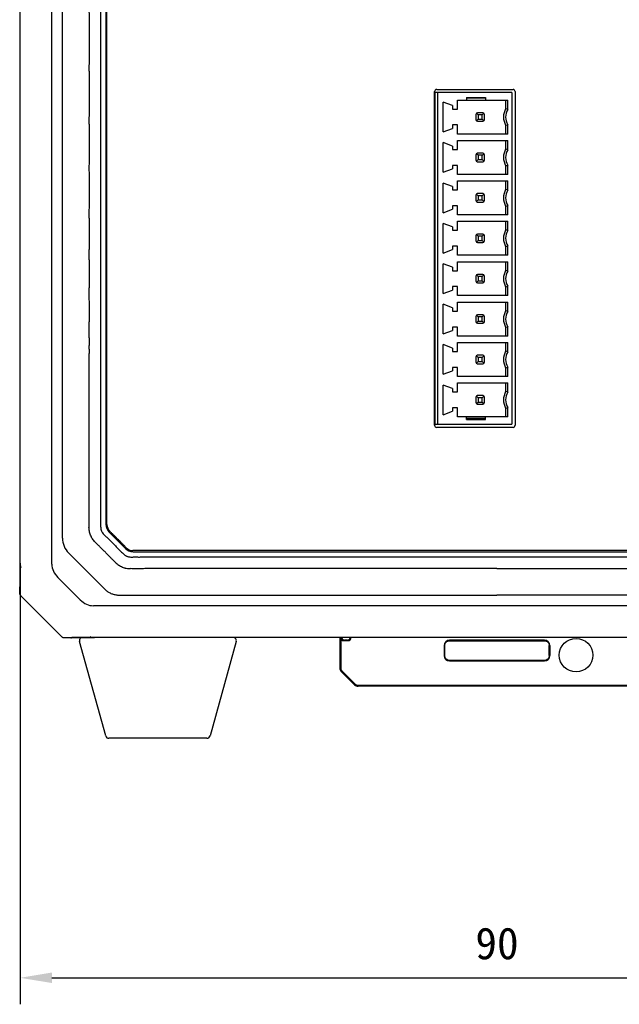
# Model space of a CAD drawing. Header units: millimetres. Extents: x 0 to 600, y 0 to 600.
# Tile 3 of 12: x 148 to 205, y 217 to 310. Entities that reach past the tile are written whole.
import ezdxf

# ---------------------------------------------------------------- set-up
doc = ezdxf.new("R2010")
doc.units = ezdxf.units.MM
doc.header["$LTSCALE"] = 39.111111
doc.header["$PDMODE"] = 3
doc.header["$PDSIZE"] = 8
doc.layers.get('0').update_dxf_attribs({"linetype": 'CONTINUOUS'})
doc.layers.get('Defpoints').update_dxf_attribs({"linetype": 'CONTINUOUS'})
for name, color, linetype in [('06_ALL_SURFS', 7, 'CONTINUOUS'), ('20_ALL_FEATURES', 7, 'CONTINUOUS'), ('51__DRAFT_DIMS', 7, 'CONTINUOUS')]:
    doc.layers.add(name, color=color, linetype=linetype)
doc.styles.get("Standard").update_dxf_attribs({"font": 'simfang.ttf'})
doc.dimstyles.new('DIMSTYLE_2', dxfattribs={"dimtxt": 10, "dimasz": 10, "dimexe": 5, "dimexo": 0.5, "dimgap": 2.5, "dimtad": 1, "dimdsep": 46, "dimtxsty": 'STANDARD', "dimblk": '_FILLED', "dimblk1": '_FILLED', "dimblk2": '_FILLED', "dimcen": 0.09, "dimclrt": 3, "dimazin": 2, "dimtp": 0.5, "dimtm": 0.5, "dimtfac": 1, "dimtofl": 0, "dimtmove": 0, "dimatfit": 3, "dimldrblk": '_FILLED', "dimfxl": 1, "dimtolj": 1, "dimarcsym": 0})

# ---------------------------------------------------------------- blocks, each defined once
blk = doc.blocks.new('_FILLED')
at = {"color": 0, "linetype": 'ByBlock'}
blk.add_solid([(0, 0), (-1, 0.165), (-1, -0.165)], dxfattribs=at)
blk = doc.blocks.new('*D14')
at = {"layer": '51__DRAFT_DIMS', "color": 0, "lineweight": -2}
for p, q in [((148.016, 258.535), (148.016, 217.305)), ((238.016, 258.535), (238.016, 217.305)), ((151.016, 219.805), (235.016, 219.805))]:
    blk.add_line(p, q, dxfattribs=at)
at = {"layer": 'Defpoints', "color": 0}
for p in [(148.016, 259.035), (238.016, 259.035), (238.016, 219.805)]:
    blk.add_point(p, dxfattribs=at)
at = {"layer": '51__DRAFT_DIMS', "color": 0, "linetype": 'ByBlock', "lineweight": -2, "xscale": 3, "yscale": 3, "zscale": 3, "rotation": 180}
blk.add_blockref('_FILLED', (148.016, 219.805), dxfattribs=at)
at = {"layer": '51__DRAFT_DIMS', "color": 0, "linetype": 'ByBlock', "lineweight": -2, "xscale": 3, "yscale": 3, "zscale": 3}
blk.add_blockref('_FILLED', (238.016, 219.805), dxfattribs=at)
at = {"layer": '51__DRAFT_DIMS', "color": 3, "insert": (193.016, 224.555), "char_height": 3, "attachment_point": 2, "line_spacing_factor": 0.9}
blk.add_mtext('\\A1;90{}{{\\H0.7x;}{}}', dxfattribs=at)

msp = doc.modelspace()

# ---------------------------------------------------------------- linework, layer by layer
at = {"layer": '06_ALL_SURFS', "color": 7}
for p, q in [((148.016, 256.76), (148.016, 377.012)), ((148.021, 258.902), (148.021, 374.869)), ((151.016, 258.801), (151.016, 374.97)), ((156.116, 371.23), (156.116, 262.546)), ((156.216, 262.546), (156.216, 371.235)), ((152.014, 261.264), (152.018, 316.884)), ((187.13, 271.899), (187.13, 303.369)), ((187.19, 271.999), (187.19, 303.269)), ((194.43, 303.269), (187.19, 303.269)), ((187.33, 303.569), (194.53, 303.569)), ((187.43, 271.999), (187.43, 303.269)), ((190.13, 302.819), (191.93, 302.819)), ((190.13, 302.819), (190.13, 302.569)), ((191.93, 302.739), (190.13, 302.739)), ((191.93, 302.819), (191.93, 302.569)), ((194.43, 303.269), (194.43, 271.999)), ((194.73, 303.369), (194.73, 271.899)), ((188.83, 302.044), (187.93, 302.369)), ((187.93, 299.569), (187.93, 302.369)), ((188.83, 302.044), (188.83, 301.719)), ((189.28, 302.569), (194.03, 302.569)), ((189.28, 301.719), (189.28, 302.569)), ((193.83, 302.569), (193.83, 301.744)), ((194.03, 301.69), (194.03, 302.569)), ((188.83, 301.719), (189.28, 301.719)), ((191.03, 301.219), (191.03, 300.719)), ((191.23, 301.169), (191.074, 301.325)), ((191.68, 301.369), (191.18, 301.369)), ((191.63, 301.169), (191.23, 301.169)), ((191.23, 301.169), (191.23, 300.769)), ((191.63, 301.169), (191.786, 301.325)), ((191.63, 300.769), (191.63, 301.169)), ((191.83, 300.719), (191.83, 301.219)), ((187.93, 299.569), (188.83, 299.894)), ((189.28, 300.219), (188.83, 300.219)), ((188.83, 300.219), (188.83, 299.894)), ((189.28, 299.369), (189.28, 300.219)), ((191.074, 300.613), (191.23, 300.769)), ((191.18, 300.569), (191.68, 300.569)), ((191.23, 300.769), (191.63, 300.769)), ((191.63, 300.769), (191.786, 300.613)), ((193.83, 300.195), (193.83, 299.369)), ((194.03, 299.369), (194.03, 300.248)), ((194.03, 299.369), (189.28, 299.369)), ((188.83, 298.234), (187.93, 298.559)), ((187.93, 295.759), (187.93, 298.559)), ((188.83, 298.234), (188.83, 297.909)), ((189.28, 298.759), (194.03, 298.759)), ((189.28, 297.909), (189.28, 298.759)), ((193.83, 298.759), (193.83, 297.934)), ((194.03, 297.88), (194.03, 298.759)), ((188.83, 297.909), (189.28, 297.909)), ((191.03, 297.409), (191.03, 296.909)), ((191.23, 297.359), (191.074, 297.515)), ((191.68, 297.559), (191.18, 297.559)), ((191.63, 297.359), (191.23, 297.359)), ((191.23, 297.359), (191.23, 296.959)), ((191.63, 297.359), (191.786, 297.515)), ((191.63, 296.959), (191.63, 297.359)), ((191.83, 296.909), (191.83, 297.409)), ((189.28, 296.409), (188.83, 296.409)), ((188.83, 296.409), (188.83, 296.084)), ((189.28, 295.559), (189.28, 296.409)), ((191.074, 296.803), (191.23, 296.959)), ((191.18, 296.759), (191.68, 296.759)), ((191.23, 296.959), (191.63, 296.959)), ((191.63, 296.959), (191.786, 296.803)), ((193.83, 296.385), (193.83, 295.559)), ((194.03, 295.559), (194.03, 296.438)), ((187.93, 295.759), (188.83, 296.084)), ((194.03, 295.559), (189.28, 295.559)), ((188.83, 294.424), (187.93, 294.749)), ((187.93, 291.949), (187.93, 294.749)), ((188.83, 294.424), (188.83, 294.099)), ((189.28, 294.949), (194.03, 294.949)), ((189.28, 294.099), (189.28, 294.949)), ((193.83, 294.949), (193.83, 294.124)), ((194.03, 294.07), (194.03, 294.949)), ((188.83, 294.099), (189.28, 294.099)), ((191.03, 293.599), (191.03, 293.099)), ((191.23, 293.549), (191.074, 293.705)), ((191.68, 293.749), (191.18, 293.749)), ((191.63, 293.549), (191.23, 293.549)), ((191.23, 293.549), (191.23, 293.149)), ((191.63, 293.549), (191.786, 293.705)), ((191.63, 293.149), (191.63, 293.549)), ((191.83, 293.099), (191.83, 293.599)), ((189.28, 292.599), (188.83, 292.599)), ((188.83, 292.599), (188.83, 292.274)), ((189.28, 291.749), (189.28, 292.599)), ((191.074, 292.993), (191.23, 293.149)), ((191.18, 292.949), (191.68, 292.949)), ((191.23, 293.149), (191.63, 293.149)), ((191.63, 293.149), (191.786, 292.993)), ((193.83, 292.575), (193.83, 291.749)), ((194.03, 291.749), (194.03, 292.628)), ((187.93, 291.949), (188.83, 292.274)), ((194.03, 291.749), (189.28, 291.749)), ((188.83, 290.614), (187.93, 290.939)), ((187.93, 288.139), (187.93, 290.939)), ((188.83, 290.614), (188.83, 290.289)), ((189.28, 291.139), (194.03, 291.139)), ((189.28, 290.289), (189.28, 291.139)), ((193.83, 291.139), (193.83, 290.314)), ((194.03, 290.26), (194.03, 291.139)), ((188.83, 290.289), (189.28, 290.289)), ((191.03, 289.789), (191.03, 289.289)), ((191.23, 289.739), (191.074, 289.895)), ((191.68, 289.939), (191.18, 289.939)), ((191.63, 289.739), (191.23, 289.739)), ((191.23, 289.739), (191.23, 289.339)), ((191.63, 289.739), (191.786, 289.895)), ((191.63, 289.339), (191.63, 289.739)), ((191.83, 289.289), (191.83, 289.789)), ((189.28, 288.789), (188.83, 288.789)), ((188.83, 288.789), (188.83, 288.464)), ((189.28, 287.939), (189.28, 288.789)), ((191.074, 289.183), (191.23, 289.339)), ((191.18, 289.139), (191.68, 289.139)), ((191.23, 289.339), (191.63, 289.339)), ((191.63, 289.339), (191.786, 289.183)), ((193.83, 288.765), (193.83, 287.939)), ((194.03, 287.939), (194.03, 288.818)), ((187.93, 288.139), (188.83, 288.464)), ((194.03, 287.939), (189.28, 287.939)), ((188.83, 286.804), (187.93, 287.129)), ((187.93, 284.329), (187.93, 287.129)), ((189.28, 287.329), (194.03, 287.329)), ((189.28, 286.479), (189.28, 287.329)), ((193.83, 287.329), (193.83, 286.504)), ((194.03, 286.45), (194.03, 287.329)), ((188.83, 286.804), (188.83, 286.479)), ((188.83, 286.479), (189.28, 286.479)), ((191.03, 285.979), (191.03, 285.479)), ((191.23, 285.929), (191.074, 286.085)), ((191.68, 286.129), (191.18, 286.129)), ((191.63, 285.929), (191.786, 286.085)), ((191.83, 285.479), (191.83, 285.979)), ((191.074, 285.373), (191.23, 285.529)), ((191.18, 285.329), (191.68, 285.329)), ((191.63, 285.929), (191.23, 285.929)), ((191.23, 285.929), (191.23, 285.529)), ((191.23, 285.529), (191.63, 285.529)), ((191.63, 285.529), (191.63, 285.929)), ((191.63, 285.529), (191.786, 285.373)), ((187.93, 284.329), (188.83, 284.654)), ((189.28, 284.979), (188.83, 284.979)), ((188.83, 284.979), (188.83, 284.654)), ((189.28, 284.129), (189.28, 284.979)), ((194.03, 284.129), (189.28, 284.129)), ((193.83, 284.955), (193.83, 284.129)), ((194.03, 284.129), (194.03, 285.008)), ((188.83, 282.994), (187.93, 283.319)), ((187.93, 280.519), (187.93, 283.319)), ((189.28, 283.519), (194.03, 283.519)), ((189.28, 282.669), (189.28, 283.519)), ((193.83, 283.519), (193.83, 282.694)), ((194.03, 282.64), (194.03, 283.519)), ((188.83, 282.994), (188.83, 282.669)), ((188.83, 282.669), (189.28, 282.669)), ((191.23, 282.119), (191.074, 282.275)), ((191.68, 282.319), (191.18, 282.319)), ((191.63, 282.119), (191.786, 282.275)), ((191.03, 282.169), (191.03, 281.669)), ((191.074, 281.563), (191.23, 281.719)), ((191.18, 281.519), (191.68, 281.519)), ((191.63, 282.119), (191.23, 282.119)), ((191.23, 282.119), (191.23, 281.719)), ((191.23, 281.719), (191.63, 281.719)), ((191.63, 281.719), (191.63, 282.119)), ((191.63, 281.719), (191.786, 281.563)), ((191.83, 281.669), (191.83, 282.169)), ((187.93, 280.519), (188.83, 280.844)), ((189.28, 281.169), (188.83, 281.169)), ((188.83, 281.169), (188.83, 280.844)), ((189.28, 280.319), (189.28, 281.169)), ((193.83, 281.145), (193.83, 280.319)), ((194.03, 280.319), (194.03, 281.198)), ((188.83, 279.184), (187.93, 279.509)), ((187.93, 276.709), (187.93, 279.509)), ((194.03, 280.319), (189.28, 280.319)), ((189.28, 279.709), (194.03, 279.709)), ((189.28, 278.859), (189.28, 279.709)), ((193.83, 279.709), (193.83, 278.884)), ((194.03, 278.83), (194.03, 279.709)), ((188.83, 279.184), (188.83, 278.859)), ((188.83, 278.859), (189.28, 278.859)), ((191.03, 278.359), (191.03, 277.859)), ((191.23, 278.309), (191.074, 278.465)), ((191.074, 277.753), (191.23, 277.909)), ((191.68, 278.509), (191.18, 278.509)), ((191.18, 277.709), (191.68, 277.709)), ((191.63, 278.309), (191.23, 278.309)), ((191.23, 278.309), (191.23, 277.909)), ((191.23, 277.909), (191.63, 277.909)), ((191.63, 278.309), (191.786, 278.465)), ((191.63, 277.909), (191.63, 278.309)), ((191.63, 277.909), (191.786, 277.753)), ((191.83, 277.859), (191.83, 278.359)), ((187.93, 276.709), (188.83, 277.034)), ((189.28, 277.359), (188.83, 277.359)), ((188.83, 277.359), (188.83, 277.034)), ((189.28, 276.509), (189.28, 277.359)), ((193.83, 277.335), (193.83, 276.509)), ((194.03, 276.509), (194.03, 277.388)), ((194.03, 276.509), (189.28, 276.509)), ((189.28, 275.899), (194.03, 275.899)), ((189.28, 275.049), (189.28, 275.899)), ((193.83, 275.899), (193.83, 275.074)), ((194.03, 275.02), (194.03, 275.899)), ((188.83, 275.374), (187.93, 275.699)), ((187.93, 272.899), (187.93, 275.699)), ((188.83, 275.374), (188.83, 275.049)), ((188.83, 275.049), (189.28, 275.049)), ((191.03, 274.549), (191.03, 274.049)), ((191.23, 274.499), (191.074, 274.655)), ((191.074, 273.943), (191.23, 274.099)), ((191.68, 274.699), (191.18, 274.699)), ((191.18, 273.899), (191.68, 273.899)), ((191.63, 274.499), (191.23, 274.499)), ((191.23, 274.499), (191.23, 274.099)), ((191.23, 274.099), (191.63, 274.099)), ((191.63, 274.499), (191.786, 274.655)), ((191.63, 274.099), (191.63, 274.499)), ((191.63, 274.099), (191.786, 273.943)), ((191.83, 274.049), (191.83, 274.549)), ((187.93, 272.899), (188.83, 273.224)), ((189.28, 273.549), (188.83, 273.549)), ((188.83, 273.549), (188.83, 273.224)), ((189.28, 272.699), (189.28, 273.549)), ((193.83, 273.525), (193.83, 272.699)), ((194.03, 272.699), (194.03, 273.578)), ((194.03, 272.699), (189.28, 272.699)), ((190.13, 272.449), (190.13, 272.699)), ((191.93, 272.529), (190.13, 272.529)), ((190.13, 272.449), (191.93, 272.449)), ((191.93, 272.449), (191.93, 272.699)), ((187.19, 271.999), (194.43, 271.999)), ((194.53, 271.699), (187.33, 271.699)), ((227.356, 260.086), (158.666, 260.086)), ((158.672, 259.986), (227.356, 259.986)), ((148.016, 259.035), (148.021, 259.035)), ((152.6, 259.849), (155.981, 256.468)), ((148.021, 258.902), (148.02, 258.787)), ((148.02, 258.787), (148.021, 258.762)), ((148.02, 258.785), (148.02, 258.783)), ((148.02, 258.785), (148.02, 258.785)), ((148.02, 258.783), (148.052, 258.561)), ((148.021, 258.762), (148.022, 258.669)), ((148.022, 258.669), (148.022, 256.747)), ((153.687, 255.457), (151.588, 257.557)), ((148.002, 255.989), (147.977, 256.671)), ((148.016, 257.086), (148.022, 257.086)), ((148.021, 256.71), (148.021, 256.707)), ((148.021, 256.707), (148.021, 256.704)), ((148.021, 256.704), (148.021, 256.702)), ((148.021, 256.702), (148.021, 256.7)), ((148.021, 256.7), (148.021, 256.698)), ((148.022, 256.747), (148.022, 256.733)), ((148.022, 256.733), (148.022, 256.724)), ((148.022, 256.724), (148.022, 256.717)), ((148.002, 255.996), (148.002, 255.989)), ((148.016, 255.918), (148.016, 255.886)), ((148.016, 255.886), (152.016, 251.886)), ((151.982, 251.927), (148.058, 255.851)), ((158.432, 255.884), (193.016, 255.886)), ((227.601, 255.884), (193.016, 255.886)), ((231.101, 254.886), (154.932, 254.886)), ((152.048, 251.886), (152.016, 251.886)), ((152.127, 251.871), (152.12, 251.871)), ((152.801, 251.846), (152.12, 251.871)), ((152.827, 251.89), (152.828, 251.89)), ((152.828, 251.89), (152.83, 251.89)), ((152.83, 251.89), (152.832, 251.89)), ((152.832, 251.89), (152.834, 251.891)), ((152.834, 251.891), (152.837, 251.891)), ((152.837, 251.891), (152.84, 251.891)), ((152.84, 251.891), (152.843, 251.891)), ((152.843, 251.891), (152.848, 251.891)), ((152.848, 251.891), (152.855, 251.891)), ((152.855, 251.891), (152.866, 251.891)), ((152.881, 251.891), (154.8, 251.891)), ((233.142, 251.886), (152.89, 251.886)), ((152.891, 251.887), (152.895, 251.891)), ((153.216, 251.886), (153.216, 251.891)), ((154.914, 251.89), (154.692, 251.921)), ((154.799, 251.891), (154.823, 251.891)), ((154.846, 251.891), (154.892, 251.89)), ((154.915, 251.89), (154.914, 251.89)), ((154.916, 251.89), (154.915, 251.89)), ((154.919, 251.89), (155.033, 251.891)), ((231, 251.891), (155.033, 251.891)), ((155.166, 251.886), (155.166, 251.891)), ((178.179, 251.886), (178.179, 249.029)), ((178.247, 249.03), (178.247, 251.886)), ((178.266, 251.886), (178.266, 249.038)), ((178.913, 251.655), (178.618, 251.655)), ((197.498, 251.641), (188.537, 251.641)), ((156.094, 242.605), (153.622, 251.505)), ((168.411, 251.505), (165.938, 242.605)), ((178.564, 251.601), (178.967, 251.601)), ((188.037, 251.141), (188.037, 250.18)), ((188.086, 250.18), (188.086, 251.141)), ((188.537, 251.592), (197.498, 251.592)), ((197.949, 250.18), (197.949, 251.141)), ((197.998, 251.141), (197.998, 250.18)), ((197.498, 249.729), (188.537, 249.729)), ((188.537, 249.68), (197.498, 249.68)), ((178.315, 248.701), (179.579, 247.437)), ((179.626, 247.485), (178.364, 248.747)), ((178.383, 248.755), (179.64, 247.498)), ((206.109, 247.381), (179.923, 247.381)), ((179.923, 247.362), (206.109, 247.362)), ((206.109, 247.294), (179.923, 247.294)), ((165.649, 242.386), (156.383, 242.386))]:
    msp.add_line(p, q, dxfattribs=at)
for points in [[(148.013, 256.757), (148.01, 256.754), (148.006, 256.75), (148.002, 256.746), (147.999, 256.741), (147.996, 256.737), (147.993, 256.733), (147.99, 256.728), (147.988, 256.723), (147.985, 256.718), (147.983, 256.713), (147.982, 256.708), (147.98, 256.703), (147.979, 256.698), (147.978, 256.692), (147.977, 256.687), (147.977, 256.681), (147.976, 256.676), (147.977, 256.671)], [(148.022, 256.764), (148.018, 256.761), (148.013, 256.757)], [(148.022, 256.717), (148.021, 256.712), (148.021, 256.71)], [(148.021, 256.698), (148.021, 256.697), (148.021, 256.696), (148.021, 256.696), (148.021, 256.695), (148.021, 256.695), (148.021, 256.695), (148.021, 256.695), (148.021, 256.695)], [(152.801, 251.846), (152.807, 251.846), (152.812, 251.846), (152.817, 251.847), (152.823, 251.847), (152.828, 251.848), (152.833, 251.85), (152.839, 251.851), (152.844, 251.853), (152.849, 251.855), (152.854, 251.857), (152.858, 251.859), (152.863, 251.862), (152.868, 251.865), (152.872, 251.868), (152.876, 251.872), (152.88, 251.875), (152.884, 251.879), (152.888, 251.883), (152.891, 251.887)], [(152.825, 251.89), (152.825, 251.89), (152.825, 251.89), (152.825, 251.89), (152.825, 251.89), (152.826, 251.89), (152.826, 251.89), (152.827, 251.89), (152.827, 251.89)], [(152.866, 251.891), (152.878, 251.891), (152.881, 251.891)], [(154.823, 251.891), (154.838, 251.891), (154.846, 251.891)], [(154.892, 251.89), (154.912, 251.89), (154.918, 251.89)]]:
    msp.add_lwpolyline(points, dxfattribs=at)
msp.add_circle((200.48, 250.225), 1.584, dxfattribs=at)
for centre, radius, start, end in [((187.33, 303.369), 0.2, 90, 180), ((194.53, 303.369), 0.2, 0, 90), ((195.23, 300.969), 1.6, 151.045, 208.95501), ((190.917, 290.45), 11.663, 74.51893, 75.53597), ((191.18, 301.219), 0.15, 90, 180), ((191.68, 301.219), 0.15, 0, 90), ((195.23, 300.969), 1.4, 148.99737, 211.00264), ((191.18, 300.719), 0.15, 180, 270), ((191.68, 300.719), 0.15, 270, 360), ((190.941, 311.397), 11.568, 284.45994, 285.48532), ((191.18, 297.409), 0.15, 90, 180), ((191.68, 297.409), 0.15, 0, 90), ((195.23, 297.159), 1.6, 151.045, 208.95501), ((190.917, 286.64), 11.663, 74.51893, 75.53597), ((195.23, 297.159), 1.4, 148.99737, 211.00264), ((191.18, 296.909), 0.15, 180, 270), ((191.68, 296.909), 0.15, 270, 360), ((190.941, 307.587), 11.568, 284.45994, 285.48532), ((191.18, 293.599), 0.15, 90, 180), ((191.68, 293.599), 0.15, 0, 90), ((195.23, 293.349), 1.6, 151.045, 208.95501), ((190.917, 282.83), 11.663, 74.51893, 75.53597), ((195.23, 293.349), 1.4, 148.99737, 211.00264), ((191.18, 293.099), 0.15, 180, 270), ((191.68, 293.099), 0.15, 270, 360), ((190.941, 303.777), 11.568, 284.45994, 285.48532), ((191.18, 289.789), 0.15, 90, 180), ((191.68, 289.789), 0.15, 0, 90), ((195.23, 289.539), 1.6, 151.045, 208.95501), ((190.917, 279.02), 11.663, 74.51893, 75.53597), ((195.23, 289.539), 1.4, 148.99737, 211.00264), ((191.18, 289.289), 0.15, 180, 270), ((191.68, 289.289), 0.15, 270, 360), ((190.941, 299.967), 11.568, 284.45994, 285.48532), ((191.18, 285.979), 0.15, 90, 180), ((191.68, 285.979), 0.15, 0, 90), ((195.23, 285.729), 1.6, 151.045, 208.95501), ((190.917, 275.21), 11.663, 74.51893, 75.53597), ((195.23, 285.729), 1.4, 148.99737, 211.00264), ((191.18, 285.479), 0.15, 180, 270), ((191.68, 285.479), 0.15, 270, 360), ((190.941, 296.157), 11.568, 284.45994, 285.48532), ((191.18, 282.169), 0.15, 90, 180), ((191.68, 282.169), 0.15, 0, 90), ((195.23, 281.919), 1.6, 151.045, 208.95501), ((190.917, 271.4), 11.663, 74.51893, 75.53597), ((195.23, 281.919), 1.4, 148.99737, 211.00264), ((191.18, 281.669), 0.15, 180, 270), ((191.68, 281.669), 0.15, 270, 360), ((190.941, 292.347), 11.568, 284.45994, 285.48532), ((195.23, 278.109), 1.6, 151.045, 208.95501), ((190.917, 267.59), 11.663, 74.51893, 75.53597), ((195.23, 278.109), 1.4, 148.99737, 211.00261), ((191.18, 278.359), 0.15, 90, 180), ((191.18, 277.859), 0.15, 180, 270), ((191.68, 278.359), 0.15, 0, 90), ((191.68, 277.859), 0.15, 270, 360), ((190.941, 288.539), 11.571, 284.46019, 285.48534), ((195.23, 274.299), 1.6, 151.04503, 208.95498), ((190.882, 263.651), 11.797, 74.52279, 75.52833), ((195.23, 274.299), 1.4, 148.99771, 211.00232), ((191.18, 274.549), 0.15, 90, 180), ((191.18, 274.049), 0.15, 180, 270), ((191.68, 274.549), 0.15, 0, 90), ((191.68, 274.049), 0.15, 270, 360), ((190.908, 284.85), 11.696, 284.46726, 285.48146), ((187.33, 271.899), 0.2, 180, 270), ((194.53, 271.899), 0.2, 270, 360), ((157.116, 262.546), 1, 180, 225.08682), ((157.116, 262.546), 0.9, 180, 225.03515), ((158.672, 260.986), 1, 224.98064, 270), ((158.666, 260.986), 0.9, 222.65114, 270), ((148.211, 256.005), 0.217, 217.40141, 225.00544), ((148.213, 256.006), 0.219, 225.00086, 226.77703), ((152.137, 252.082), 0.219, 223.22297, 224.99914), ((152.136, 252.081), 0.217, 224.99456, 232.59859), ((178.618, 251.953), 0.298, 193.12402, 270.00541), ((179.923, 247.782), 0.487, 225, 270), ((179.923, 247.782), 0.42, 225, 270), ((179.923, 247.782), 0.401, 225, 270), ((156.383, 242.686), 0.3, 195.52411, 270), ((165.649, 242.686), 0.3, 270, 344.47589)]:
    msp.add_arc(centre, radius, start, end, dxfattribs=at)
for centre, major_axis, ratio, start_param, end_param in [((153.845, 258.63), (2.818, -0.342), 0.704519, -3.056327, -2.409293), ((154.76, 257.714), (0.342, -2.818), 0.704519, -0.732299, -0.085265), ((178.564, 251.899), (-0.211, -0.211), 0.999695, -0.739752, 0.785246), ((178.912, 251.953), (0.211, -0.211), 0.999695, -0.785246, 0.556424), ((178.967, 251.899), (0.211, -0.211), 0.999695, -0.785246, 0.739752), ((188.537, 251.141), (-0.354, 0.354), 0.999695, -0.785246, 0.785246), ((197.498, 251.141), (0.354, 0.354), 0.999695, -0.785246, 0.785246), ((188.537, 250.18), (-0.354, -0.354), 0.999695, -0.785246, 0.785246), ((197.498, 250.18), (0.354, -0.354), 0.999695, -0.785246, 0.785246), ((178.647, 249.03), (-0.37, -0.153), 0.999822, -0.392636, 0.392636), ((178.666, 249.038), (0.37, 0.153), 0.999822, 2.748957, 3.534229)]:
    msp.add_ellipse(centre, major_axis=major_axis, ratio=ratio, start_param=start_param, end_param=end_param, dxfattribs=at)
for points, knots in [([(158.431, 374.286), (158.37, 374.284), (158.278, 374.274), (158.16, 374.244), (158.074, 374.212), (157.992, 374.171), (157.915, 374.122), (157.842, 374.067), (157.75, 373.987), (157.644, 373.878), (157.516, 373.748), (157.388, 373.619), (157.26, 373.489), (157.132, 373.359), (157.004, 373.23), (156.875, 373.101), (156.703, 372.929), (156.531, 372.758), (156.358, 372.588), (156.228, 372.46), (156.098, 372.333), (155.99, 372.225), (155.906, 372.137), (155.825, 372.047), (155.75, 371.95), (155.693, 371.842), (155.66, 371.756), (155.636, 371.668), (155.616, 371.548), (155.614, 371.426), (155.615, 371.304), (155.615, 371.183), (155.614, 371.031), (155.614, 370.849), (155.615, 370.666), (155.615, 370.484), (155.615, 370.302), (155.615, 370.059), (155.615, 369.755), (155.615, 369.391), (155.615, 368.905), (155.615, 368.298), (155.615, 367.569), (155.615, 366.84), (155.615, 366.111), (155.615, 365.383), (155.615, 364.654), (155.615, 363.682), (155.615, 362.467), (155.615, 361.01), (155.615, 359.552), (155.615, 358.095), (155.615, 356.637), (155.615, 354.694), (155.615, 352.264), (155.616, 349.349), (155.616, 346.434), (155.616, 343.519), (155.616, 340.604), (155.616, 337.688), (155.616, 333.802), (155.617, 328.943), (155.617, 323.113), (155.617, 317.282), (155.617, 311.452), (155.617, 305.622), (155.616, 300.763), (155.616, 296.876), (155.616, 293.961), (155.616, 291.046), (155.615, 288.131), (155.615, 285.215), (155.614, 282.3), (155.614, 279.871), (155.613, 277.927), (155.613, 276.47), (155.613, 275.012), (155.612, 273.555), (155.612, 272.097), (155.611, 270.639), (155.611, 269.425), (155.611, 268.453), (155.611, 267.724), (155.61, 266.996), (155.61, 266.267), (155.61, 265.538), (155.61, 264.809), (155.609, 264.08), (155.609, 263.473), (155.609, 263.048), (155.609, 262.805), (155.609, 262.623), (155.609, 262.441), (155.615, 262.288), (155.628, 262.167), (155.645, 262.077), (155.67, 261.989), (155.706, 261.906), (155.751, 261.826), (155.821, 261.726), (155.923, 261.611), (156.032, 261.506), (156.12, 261.422), (156.207, 261.337), (156.314, 261.23), (156.442, 261.1), (156.572, 260.972), (156.701, 260.844), (156.83, 260.715), (156.959, 260.586), (157.087, 260.457), (157.215, 260.327), (157.343, 260.197), (157.471, 260.068), (157.599, 259.938), (157.727, 259.808), (157.84, 259.706), (157.938, 259.634), (158.016, 259.586), (158.099, 259.548), (158.186, 259.519), (158.276, 259.499), (158.397, 259.483), (158.549, 259.48), (158.731, 259.485), (158.913, 259.485), (159.156, 259.483), (159.46, 259.484), (159.824, 259.484), (160.189, 259.484), (160.553, 259.484), (160.918, 259.484), (161.282, 259.484), (161.646, 259.484), (162.132, 259.484), (162.74, 259.484), (163.468, 259.484), (164.197, 259.484), (165.169, 259.484), (166.383, 259.484), (167.841, 259.485), (169.299, 259.485), (170.756, 259.485), (172.7, 259.485), (175.129, 259.485), (178.044, 259.485), (180.959, 259.486), (183.875, 259.486), (186.79, 259.486), (189.705, 259.486), (193.592, 259.486), (197.479, 259.486), (201.366, 259.486), (204.281, 259.486), (207.196, 259.485), (210.111, 259.485), (212.54, 259.484), (214.484, 259.484), (215.941, 259.483), (217.399, 259.483), (218.857, 259.482), (220.314, 259.482), (221.529, 259.481), (222.501, 259.481), (223.229, 259.48), (223.958, 259.48), (224.687, 259.48), (225.294, 259.48), (225.78, 259.479), (226.145, 259.479), (226.509, 259.479), (226.813, 259.479), (227.056, 259.478), (227.299, 259.477), (227.481, 259.479), (227.602, 259.486)], [0, 0, 0, 0, 0.00098, 0.001471, 0.00196, 0.00245, 0.00294, 0.00343, 0.003918, 0.004896, 0.005873, 0.006849, 0.007825, 0.008802, 0.009778, 0.010755, 0.011731, 0.013684, 0.014661, 0.015638, 0.016613, 0.017589, 0.01808, 0.018571, 0.019547, 0.020036, 0.020527, 0.021018, 0.021508, 0.022484, 0.022974, 0.023462, 0.024438, 0.025415, 0.026391, 0.027368, 0.028344, 0.029321, 0.031274, 0.033227, 0.03518, 0.039086, 0.042992, 0.046898, 0.050804, 0.05471, 0.058616, 0.062522, 0.070334, 0.078146, 0.085958, 0.093771, 0.101583, 0.109395, 0.125019, 0.140643, 0.156267, 0.171891, 0.187516, 0.20314, 0.218764, 0.250012, 0.281261, 0.312509, 0.343757, 0.375006, 0.406254, 0.421878, 0.437503, 0.453127, 0.468751, 0.484375, 0.499999, 0.515623, 0.523436, 0.531248, 0.53906, 0.546872, 0.554684, 0.562496, 0.570308, 0.574214, 0.57812, 0.582026, 0.585932, 0.589838, 0.593744, 0.59765, 0.601556, 0.60351, 0.604486, 0.605463, 0.606438, 0.607417, 0.607908, 0.608398, 0.608886, 0.609373, 0.609863, 0.610356, 0.611336, 0.612312, 0.6128, 0.613288, 0.614265, 0.615242, 0.616218, 0.617194, 0.618171, 0.619148, 0.620124, 0.6211, 0.622077, 0.623054, 0.62403, 0.625006, 0.625985, 0.626476, 0.626965, 0.627453, 0.627942, 0.628433, 0.628925, 0.629902, 0.630878, 0.631855, 0.632831, 0.634784, 0.636737, 0.63869, 0.640644, 0.642597, 0.64455, 0.646503, 0.648456, 0.652362, 0.656268, 0.660174, 0.66408, 0.671892, 0.679704, 0.687516, 0.695328, 0.70314, 0.718764, 0.734389, 0.750013, 0.765637, 0.781261, 0.796885, 0.81251, 0.843758, 0.859382, 0.875006, 0.89063, 0.906255, 0.921879, 0.929691, 0.937503, 0.945315, 0.953127, 0.960939, 0.968751, 0.972657, 0.976563, 0.980469, 0.984376, 0.988282, 0.990235, 0.992188, 0.99414, 0.996094, 0.99707, 0.998047, 1, 1, 1, 1]), ([(227.602, 259.486), (227.632, 259.487), (227.693, 259.491), (227.784, 259.503), (227.872, 259.525), (227.957, 259.558), (228.039, 259.598), (228.117, 259.646), (228.189, 259.702), (228.255, 259.765), (228.32, 259.829), (228.406, 259.915), (228.513, 260.022), (228.642, 260.152), (228.77, 260.281), (228.899, 260.41), (229.07, 260.582), (229.285, 260.797), (229.5, 261.011), (229.673, 261.182), (229.803, 261.309), (229.933, 261.437), (230.061, 261.566), (230.166, 261.676), (230.244, 261.77), (230.296, 261.845), (230.336, 261.927), (230.369, 262.012), (230.391, 262.085), (230.404, 262.145), (230.412, 262.205), (230.416, 262.281), (230.418, 262.372), (230.418, 262.463), (230.418, 262.584), (230.418, 262.736), (230.418, 262.919), (230.418, 263.101), (230.418, 263.344), (230.418, 263.647), (230.418, 264.012), (230.418, 264.376), (230.418, 264.862), (230.418, 265.469), (230.418, 266.198), (230.418, 266.927), (230.418, 267.656), (230.418, 268.385), (230.418, 269.114), (230.418, 270.085), (230.418, 271.3), (230.418, 272.758), (230.418, 274.215), (230.418, 275.673), (230.418, 277.131), (230.417, 279.074), (230.417, 281.504), (230.417, 284.419), (230.417, 287.334), (230.417, 290.25), (230.417, 293.165), (230.416, 296.08), (230.416, 299.967), (230.416, 304.826), (230.416, 310.657), (230.416, 316.488), (230.416, 322.318), (230.416, 328.149), (230.416, 333.008), (230.416, 336.895), (230.417, 339.81), (230.417, 342.726), (230.417, 345.641), (230.418, 348.556), (230.418, 351.471), (230.419, 353.901), (230.419, 355.844), (230.42, 357.302), (230.42, 358.76), (230.42, 360.217), (230.421, 361.675), (230.421, 363.133), (230.421, 364.347), (230.422, 365.319), (230.422, 366.048), (230.422, 366.777), (230.422, 367.506), (230.423, 368.235), (230.423, 368.963), (230.423, 369.571), (230.423, 370.057), (230.423, 370.36), (230.424, 370.603), (230.424, 370.785), (230.424, 370.968), (230.424, 371.15), (230.422, 371.302), (230.419, 371.423), (230.413, 371.544), (230.399, 371.666), (230.362, 371.782), (230.314, 371.894), (230.258, 371.985), (230.201, 372.056), (230.161, 372.101), (230.086, 372.177), (229.979, 372.284), (229.849, 372.413), (229.72, 372.541), (229.591, 372.67), (229.462, 372.798), (229.29, 372.97), (229.075, 373.185), (228.818, 373.443), (228.605, 373.66), (228.456, 373.811), (228.37, 373.897), (228.305, 373.96), (228.239, 374.023), (228.171, 374.084), (228.097, 374.139), (227.993, 374.201), (227.85, 374.256), (227.7, 374.283), (227.578, 374.288), (227.487, 374.287), (227.396, 374.287), (227.275, 374.288), (227.123, 374.287), (226.941, 374.287), (226.758, 374.287), (226.515, 374.287), (226.212, 374.287), (225.847, 374.287), (225.483, 374.287), (225.119, 374.287), (224.754, 374.287), (224.39, 374.287), (223.904, 374.287), (223.296, 374.287), (222.568, 374.287), (221.839, 374.287), (220.867, 374.287), (219.652, 374.287), (218.195, 374.287), (216.737, 374.286), (215.279, 374.286), (213.336, 374.286), (210.906, 374.286), (207.991, 374.286), (205.076, 374.286), (202.16, 374.286), (199.245, 374.286), (196.33, 374.286), (193.414, 374.285), (190.499, 374.286), (187.584, 374.286), (184.668, 374.286), (181.753, 374.286), (178.838, 374.286), (175.922, 374.286), (173.007, 374.286), (170.578, 374.286), (168.634, 374.287), (167.176, 374.287), (165.719, 374.287), (164.504, 374.287), (163.532, 374.287), (162.803, 374.287), (162.075, 374.287), (161.346, 374.287), (160.738, 374.287), (160.253, 374.287), (159.888, 374.287), (159.584, 374.288), (159.342, 374.287), (159.159, 374.287), (158.977, 374.287), (158.734, 374.289), (158.552, 374.289), (158.431, 374.286)], [0, 0, 0, 0, 0.000488, 0.000977, 0.001465, 0.001954, 0.002442, 0.002931, 0.003419, 0.003907, 0.004396, 0.004884, 0.005861, 0.006837, 0.007814, 0.00879, 0.009767, 0.01172, 0.013673, 0.01465, 0.015626, 0.016603, 0.017579, 0.018556, 0.019045, 0.019533, 0.020021, 0.020511, 0.021, 0.021244, 0.021488, 0.021977, 0.022466, 0.022954, 0.023442, 0.024419, 0.025395, 0.026372, 0.027348, 0.029301, 0.031254, 0.033208, 0.035161, 0.039067, 0.042973, 0.046879, 0.050786, 0.054692, 0.058598, 0.062504, 0.070317, 0.078129, 0.085942, 0.093754, 0.101567, 0.109379, 0.125004, 0.140629, 0.156254, 0.171879, 0.187504, 0.203129, 0.218753, 0.250003, 0.281253, 0.312503, 0.343753, 0.375003, 0.406252, 0.421877, 0.437502, 0.453127, 0.468752, 0.484377, 0.500002, 0.515627, 0.523439, 0.531252, 0.539064, 0.546877, 0.554689, 0.562502, 0.570314, 0.57422, 0.578127, 0.582033, 0.585939, 0.589845, 0.593751, 0.597658, 0.599611, 0.601564, 0.602541, 0.603517, 0.604494, 0.60547, 0.606447, 0.606935, 0.607423, 0.608399, 0.608888, 0.609377, 0.610352, 0.610597, 0.610841, 0.611329, 0.612306, 0.613282, 0.614259, 0.615235, 0.616212, 0.617189, 0.619142, 0.621095, 0.623048, 0.624025, 0.624513, 0.625001, 0.62549, 0.625978, 0.626466, 0.626955, 0.627932, 0.628908, 0.629396, 0.629885, 0.630373, 0.630861, 0.631838, 0.632814, 0.633791, 0.634768, 0.636721, 0.638674, 0.640627, 0.64258, 0.644533, 0.646486, 0.648439, 0.652346, 0.656252, 0.660158, 0.664064, 0.671877, 0.679689, 0.687502, 0.695314, 0.703127, 0.718751, 0.734376, 0.750001, 0.765626, 0.781251, 0.796876, 0.812501, 0.828126, 0.843751, 0.859376, 0.875001, 0.890626, 0.90625, 0.921875, 0.9375, 0.945313, 0.953125, 0.960938, 0.96875, 0.972656, 0.976563, 0.980469, 0.984375, 0.988281, 0.990234, 0.992188, 0.994141, 0.995117, 0.996094, 0.99707, 0.998047, 1, 1, 1, 1]), ([(154.517, 316.884), (154.517, 316.6), (154.518, 316.031), (154.521, 315.178), (154.521, 314.468), (154.522, 313.899), (154.524, 313.33), (154.525, 312.762), (154.522, 312.193), (154.519, 311.767), (154.517, 311.34), (154.516, 310.772), (154.522, 310.203), (154.526, 309.635), (154.526, 309.066), (154.524, 308.355), (154.526, 307.645), (154.526, 307.076), (154.522, 306.507), (154.516, 305.939), (154.517, 305.37), (154.521, 304.944), (154.525, 304.517), (154.526, 303.949), (154.524, 303.38), (154.525, 302.812), (154.526, 302.385), (154.525, 301.959), (154.521, 301.39), (154.515, 300.821), (154.518, 300.253), (154.522, 299.826), (154.525, 299.4), (154.525, 298.974), (154.524, 298.547), (154.524, 297.978), (154.526, 297.41), (154.521, 296.841), (154.517, 296.415), (154.516, 295.988), (154.519, 295.562), (154.523, 295.136), (154.524, 294.709), (154.523, 294.283), (154.523, 293.714), (154.525, 293.145), (154.52, 292.577), (154.516, 292.15), (154.515, 291.724), (154.519, 291.298), (154.523, 290.871), (154.523, 290.445), (154.522, 290.018), (154.522, 289.592), (154.523, 289.165), (154.521, 288.739), (154.516, 288.312), (154.514, 287.886), (154.518, 287.46), (154.523, 286.891), (154.52, 286.322), (154.521, 285.754), (154.521, 285.327), (154.518, 284.901), (154.514, 284.546), (154.514, 284.261), (154.515, 283.977), (154.518, 283.693), (154.52, 283.408), (154.52, 283.124), (154.519, 282.769), (154.519, 282.342), (154.52, 281.987), (154.518, 281.703), (154.516, 281.418), (154.513, 281.134), (154.512, 280.85), (154.514, 280.565), (154.518, 280.21), (154.519, 279.784), (154.517, 279.357), (154.518, 278.931), (154.518, 278.504), (154.513, 278.149), (154.511, 277.865), (154.511, 277.58), (154.514, 277.296), (154.516, 277.012), (154.517, 276.727), (154.516, 276.443), (154.516, 276.159), (154.516, 275.875), (154.517, 275.519), (154.512, 275.164), (154.509, 274.88), (154.509, 274.595), (154.512, 274.311), (154.515, 274.027), (154.515, 273.742), (154.513, 273.245), (154.516, 272.676), (154.509, 272.179), (154.507, 271.895), (154.508, 271.61), (154.514, 271.255), (154.513, 270.899), (154.512, 270.615), (154.512, 270.331), (154.513, 270.047), (154.511, 269.762), (154.508, 269.549), (154.505, 269.336), (154.505, 269.052), (154.509, 268.767), (154.512, 268.483), (154.511, 268.27), (154.511, 268.057), (154.51, 267.772), (154.512, 267.488), (154.509, 267.204), (154.505, 266.99), (154.502, 266.777), (154.503, 266.564), (154.506, 266.351), (154.51, 266.138), (154.51, 265.924), (154.509, 265.711), (154.509, 265.498), (154.509, 265.285), (154.509, 265.072), (154.507, 264.858), (154.502, 264.645), (154.5, 264.432), (154.501, 264.219), (154.505, 264.005), (154.506, 263.792), (154.505, 263.579), (154.503, 263.366), (154.501, 263.153), (154.5, 262.939), (154.5, 262.726), (154.504, 262.513), (154.511, 262.371), (154.516, 262.3)], [0, 0, 0, 0, 0.015625, 0.03125, 0.046875, 0.054687, 0.0625, 0.078125, 0.085937, 0.09375, 0.101562, 0.109375, 0.125, 0.132812, 0.140625, 0.15625, 0.171875, 0.179687, 0.1875, 0.203125, 0.210937, 0.218749, 0.226562, 0.234374, 0.249999, 0.257812, 0.265624, 0.273437, 0.281249, 0.296874, 0.304687, 0.312499, 0.320312, 0.328124, 0.335937, 0.343749, 0.359374, 0.367187, 0.374999, 0.382811, 0.390624, 0.398436, 0.406249, 0.414061, 0.421874, 0.437499, 0.445311, 0.453124, 0.460936, 0.468749, 0.476561, 0.484374, 0.492186, 0.499999, 0.507811, 0.515624, 0.523436, 0.531249, 0.539061, 0.546874, 0.562499, 0.570311, 0.578123, 0.585936, 0.593749, 0.597655, 0.601561, 0.609373, 0.61328, 0.617186, 0.624998, 0.632811, 0.640623, 0.64453, 0.648436, 0.656248, 0.660155, 0.664061, 0.671873, 0.679686, 0.687498, 0.695311, 0.703123, 0.710936, 0.714842, 0.718748, 0.726561, 0.730467, 0.734373, 0.742186, 0.746092, 0.749998, 0.757811, 0.765623, 0.769529, 0.773436, 0.781248, 0.785154, 0.789061, 0.796873, 0.812498, 0.820311, 0.824217, 0.828123, 0.835935, 0.843748, 0.847654, 0.85156, 0.859373, 0.863279, 0.867186, 0.871092, 0.874998, 0.88281, 0.886717, 0.890623, 0.894529, 0.898435, 0.906248, 0.910154, 0.914061, 0.917967, 0.921873, 0.925779, 0.929685, 0.933592, 0.937498, 0.941404, 0.945311, 0.949217, 0.953123, 0.957029, 0.960935, 0.964841, 0.968748, 0.972654, 0.976561, 0.980467, 0.984372, 0.988279, 0.992187, 0.996094, 1, 1, 1, 1]), ([(155.103, 260.883), (155.059, 260.932), (154.972, 261.03), (154.851, 261.185), (154.747, 261.352), (154.664, 261.531), (154.6, 261.717), (154.557, 261.909), (154.531, 262.104), (154.521, 262.235), (154.516, 262.3)], [0, 0, 0, 0, 0.124994, 0.24998, 0.374873, 0.500054, 0.625295, 0.750209, 0.875089, 1, 1, 1, 1]), ([(156.41, 261.838), (156.445, 261.803), (156.854, 261.398), (157.369, 260.886), (157.849, 260.395), (157.959, 260.285), (157.965, 260.279)], [0, 0, 0, 0, 0.066208, 0.78749, 0.9876, 1, 1, 1, 1]), ([(158.004, 260.376), (157.983, 260.399), (157.896, 260.495), (157.733, 260.654), (157.549, 260.843), (157.378, 261.015), (157.225, 261.168), (157.085, 261.308), (156.957, 261.435), (156.841, 261.551), (156.735, 261.656), (156.64, 261.751), (156.555, 261.834), (156.504, 261.886), (156.48, 261.909)], [0, 0, 0, 0, 0.045611, 0.182948, 0.305997, 0.416733, 0.516862, 0.607875, 0.691106, 0.767032, 0.835797, 0.897712, 0.954262, 1, 1, 1, 1]), ([(152.014, 261.264), (152.013, 261.004), (152.119, 260.479), (152.416, 260.033), (152.6, 259.849)], [0, 0, 0, 0, 0.499988, 1, 1, 1, 1]), ([(157.017, 258.97), (156.975, 259.007), (156.892, 259.084), (156.773, 259.204), (156.656, 259.326), (156.537, 259.447), (156.418, 259.567), (156.259, 259.727), (156.061, 259.928), (155.861, 260.126), (155.701, 260.286), (155.582, 260.405), (155.462, 260.524), (155.341, 260.643), (155.219, 260.761), (155.141, 260.842), (155.103, 260.883)], [0, 0, 0, 0, 0.062471, 0.124994, 0.187537, 0.250041, 0.312522, 0.375007, 0.500005, 0.625004, 0.687498, 0.749989, 0.812486, 0.875002, 0.937515, 1, 1, 1, 1]), ([(148.118, 258.507), (148.109, 258.51), (148.096, 258.515), (148.08, 258.524), (148.068, 258.533), (148.057, 258.545), (148.052, 258.556), (148.052, 258.561)], [0, 0, 0, 0, 0.327064, 0.470394, 0.599569, 0.824087, 1, 1, 1, 1]), ([(157.017, 258.969), (157.115, 258.884), (157.267, 258.759), (157.489, 258.619), (157.664, 258.531), (157.818, 258.474), (157.944, 258.441), (158.072, 258.415), (158.235, 258.395), (158.365, 258.388), (158.431, 258.385)], [0, 0, 0, 0, 0.249623, 0.374706, 0.500059, 0.62513, 0.687536, 0.749926, 0.874934, 1, 1, 1, 1]), ([(193.016, 258.389), (192.296, 258.389), (190.855, 258.387), (188.693, 258.387), (186.531, 258.389), (184.37, 258.39), (182.208, 258.391), (180.047, 258.392), (177.885, 258.393), (175.723, 258.394), (173.562, 258.395), (171.4, 258.395), (169.239, 258.394), (167.437, 258.393), (165.996, 258.392), (164.915, 258.391), (164.015, 258.39), (163.294, 258.389), (162.754, 258.388), (162.213, 258.388), (161.673, 258.386), (161.133, 258.385), (160.592, 258.385), (160.142, 258.386), (159.782, 258.384), (159.421, 258.38), (158.971, 258.373), (158.61, 258.378), (158.431, 258.385)], [0, 0, 0, 0, 0.0625, 0.125, 0.187499, 0.249999, 0.312499, 0.374999, 0.437499, 0.499998, 0.562498, 0.624998, 0.687498, 0.749997, 0.781247, 0.812497, 0.843747, 0.859372, 0.874997, 0.890622, 0.906247, 0.921872, 0.937496, 0.95312, 0.960933, 0.968748, 0.984378, 1, 1, 1, 1]), ([(193.016, 258.387), (193.377, 258.387), (193.917, 258.389), (194.638, 258.39), (195.178, 258.389), (195.718, 258.389), (196.259, 258.39), (196.799, 258.388), (197.34, 258.387), (197.88, 258.387), (198.42, 258.389), (198.961, 258.389), (199.681, 258.389), (200.582, 258.389), (201.663, 258.388), (202.564, 258.388), (203.284, 258.388), (203.824, 258.388), (204.365, 258.388), (204.905, 258.388), (205.446, 258.389), (205.986, 258.388), (206.526, 258.387), (207.067, 258.387), (207.607, 258.387), (208.148, 258.386), (208.598, 258.388), (208.958, 258.389), (209.319, 258.389), (209.679, 258.387), (210.039, 258.385), (210.399, 258.385), (210.85, 258.385), (211.3, 258.384), (211.66, 258.385), (211.931, 258.387), (212.201, 258.389), (212.561, 258.389), (212.921, 258.385), (213.282, 258.383), (213.552, 258.383), (213.822, 258.384), (214.182, 258.383), (214.543, 258.382), (214.903, 258.384), (215.173, 258.386), (215.443, 258.387), (215.713, 258.386), (215.984, 258.383), (216.344, 258.38), (216.704, 258.382), (217.064, 258.381), (217.335, 258.38), (217.605, 258.381), (217.875, 258.383), (218.145, 258.385), (218.415, 258.384), (218.686, 258.381), (219.046, 258.378), (219.406, 258.379), (219.766, 258.379), (220.037, 258.378), (220.307, 258.379), (220.577, 258.381), (220.847, 258.382), (221.117, 258.38), (221.388, 258.377), (221.658, 258.376), (221.928, 258.377), (222.198, 258.376), (222.468, 258.376), (222.739, 258.376), (223.009, 258.377), (223.369, 258.378), (223.819, 258.374), (224.36, 258.374), (224.9, 258.373), (225.441, 258.372), (225.981, 258.372), (226.521, 258.371), (227.062, 258.37), (227.422, 258.372), (227.602, 258.385)], [0, 0, 0, 0, 0.03125, 0.046875, 0.0625, 0.078125, 0.09375, 0.109375, 0.125, 0.140625, 0.15625, 0.171875, 0.1875, 0.21875, 0.25, 0.28125, 0.296875, 0.3125, 0.328125, 0.34375, 0.359375, 0.375, 0.390625, 0.40625, 0.421875, 0.4375, 0.453125, 0.460937, 0.46875, 0.484375, 0.492187, 0.5, 0.515625, 0.53125, 0.539062, 0.546875, 0.554687, 0.5625, 0.578125, 0.585937, 0.59375, 0.601562, 0.609375, 0.625, 0.632812, 0.640625, 0.648437, 0.65625, 0.664062, 0.671875, 0.6875, 0.695312, 0.703125, 0.710937, 0.71875, 0.726562, 0.734375, 0.742187, 0.75, 0.765625, 0.773437, 0.78125, 0.789062, 0.796875, 0.804687, 0.8125, 0.820312, 0.828125, 0.835937, 0.84375, 0.851562, 0.859375, 0.867187, 0.875, 0.890625, 0.90625, 0.921875, 0.9375, 0.953125, 0.96875, 0.984375, 1, 1, 1, 1]), ([(155.981, 256.468), (156.058, 256.392), (156.224, 256.251), (156.504, 256.082), (156.758, 255.981), (156.97, 255.931), (157.131, 255.907), (157.293, 255.893), (157.51, 255.882), (157.782, 255.881), (158.107, 255.886), (158.324, 255.886), (158.432, 255.884)], [0, 0, 0, 0, 0.124954, 0.250245, 0.375278, 0.437694, 0.500216, 0.56285, 0.625406, 0.750256, 0.87512, 1, 1, 1, 1]), ([(148.002, 255.989), (148.002, 255.969), (148.009, 255.928), (148.027, 255.89), (148.039, 255.873)], [0, 0, 0, 0, 0.492034, 1, 1, 1, 1]), ([(152.12, 251.871), (152.099, 251.872), (152.058, 251.879), (152.021, 251.897), (152.003, 251.908)], [0, 0, 0, 0, 0.492034, 1, 1, 1, 1]), ([(154.637, 251.987), (154.641, 251.978), (154.647, 251.962), (154.66, 251.94), (154.676, 251.927), (154.687, 251.922), (154.692, 251.921)], [0, 0, 0, 0, 0.326502, 0.602198, 0.83028, 1, 1, 1, 1]), ([(188.086, 251.141), (188.086, 251.2), (188.111, 251.318), (188.212, 251.466), (188.36, 251.567), (188.478, 251.592), (188.537, 251.592)], [0, 0, 0, 0, 0.250001, 0.500015, 0.750022, 1, 1, 1, 1]), ([(197.498, 251.592), (197.557, 251.592), (197.675, 251.567), (197.823, 251.466), (197.924, 251.318), (197.949, 251.2), (197.949, 251.141)], [0, 0, 0, 0, 0.250001, 0.500015, 0.750022, 1, 1, 1, 1]), ([(188.537, 249.729), (188.478, 249.729), (188.36, 249.754), (188.212, 249.855), (188.111, 250.003), (188.086, 250.121), (188.086, 250.18)], [0, 0, 0, 0, 0.250001, 0.500015, 0.750022, 1, 1, 1, 1]), ([(197.949, 250.18), (197.949, 250.121), (197.924, 250.003), (197.823, 249.855), (197.675, 249.754), (197.557, 249.729), (197.498, 249.729)], [0, 0, 0, 0, 0.250001, 0.500015, 0.750022, 1, 1, 1, 1]), ([(178.179, 249.029), (178.179, 248.968), (178.204, 248.847), (178.273, 248.743), (178.315, 248.701)], [0, 0, 0, 0, 0.5, 1, 1, 1, 1])]:
    msp.add_open_spline(points, degree=3, knots=knots, dxfattribs=at)
at = {"layer": '20_ALL_FEATURES', "color": 7}
for centre, start, end in [((153.911, 251.586), 90, 195.52411), ((168.122, 251.586), 344.47589, 90)]:
    msp.add_arc(centre, 0.3, start, end, dxfattribs=at)

# ---------------------------------------------------------------- dimensions: what is measured, and where the dimension line sits
at = {"layer": '51__DRAFT_DIMS', "color": 4}
dim = msp.add_linear_dim(base=(238.016, 219.805), p1=(148.016, 259.035), p2=(238.016, 259.035), text='90{}{{\\H0.7x;}{}}', dimstyle='DIMSTYLE_2', override={"dimtxt": 3, "dimasz": 3, "dimexe": 2.5, "dimgap": 0.75, "dimdec": 1, "dimtxsty": 'STANDARD'}, dxfattribs=at)
dim.commit()
dim.dimension.update_dxf_attribs({"geometry": '*D14', "text_midpoint": (193.016, 219.805), "dimtype": 160})

doc.saveas('drawing.dxf')
